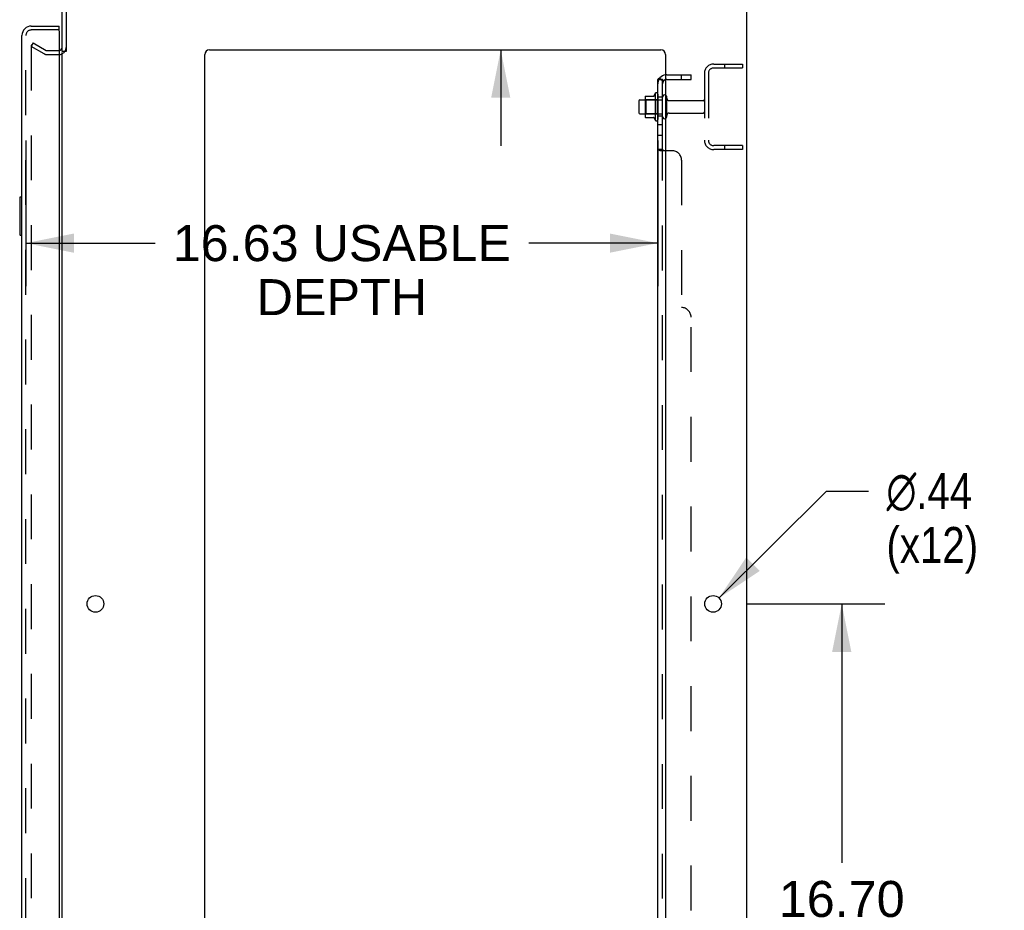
# Model space of a CAD drawing. Header units: inches. Extents: x 0 to 215, y 0 to 139.
# Tile 114 of 118: x 126 to 152, y 69 to 92. Entities that reach past the tile are written whole.
import ezdxf

# ---------------------------------------------------------------- set-up
doc = ezdxf.new("R2010")
doc.units = ezdxf.units.IN
doc.header["$LTSCALE"] = 11.804375
doc.header["$MEASUREMENT"] = 0
doc.linetypes.add('HIDDEN', pattern=[0.2, 0.1, -0.1])
doc.layers.get('0').update_dxf_attribs({"linetype": 'CONTINUOUS'})
for name, color, linetype in [('DEFAULT_2', 8, 'HIDDEN'), ('DIMENSIONS', 7, 'CONTINUOUS'), ('DOOR_ASSEMBLY', 7, 'CONTINUOUS'), ('SUBPANEL', 7, 'CONTINUOUS')]:
    doc.layers.add(name, color=color, linetype=linetype)
doc.styles.get("Standard").update_dxf_attribs({"font": 'arial.ttf'})
doc.styles.add('TEXTSTYLE_1', font='gdt', dxfattribs={"width": 0.8})
doc.dimstyles.new('DIMSTYLE_1', dxfattribs={"dimtxt": 0.946875, "dimasz": 1.2625, "dimexe": 0.09, "dimexo": 0.07, "dimgap": 0.0375, "dimtad": 0, "dimtih": 1, "dimtoh": 1, "dimzin": 4, "dimdsep": 46, "dimtxsty": 'Standard', "dimblk": '_FILLED', "dimblk1": '_FILLED', "dimblk2": '_FILLED', "dimcen": 0.09, "dimadec": 3, "dimazin": 1, "dimtfac": 1, "dimtdec": 3, "dimtofl": 0, "dimtmove": 0, "dimatfit": 3, "dimldrblk": '_FILLED', "dimfxl": 0, "dimtolj": 1, "dimtzin": 4, "dimarcsym": 0})
doc.dimstyles.new('DIMSTYLE_2', dxfattribs={"dimtxt": 0.946875, "dimasz": 1.2625, "dimexe": 0.09, "dimexo": 0.07, "dimgap": 0.09, "dimtad": 0, "dimtih": 1, "dimtoh": 1, "dimzin": 4, "dimdsep": 46, "dimtxsty": 'Standard', "dimblk": '_FILLED', "dimblk1": '_FILLED', "dimblk2": '_FILLED', "dimcen": 0.09, "dimadec": 3, "dimazin": 1, "dimtfac": 1, "dimtdec": 3, "dimtofl": 0, "dimtmove": 0, "dimatfit": 1, "dimldrblk": '_FILLED', "dimfxl": 0, "dimtolj": 1, "dimtzin": 4, "dimarcsym": 0})

# ---------------------------------------------------------------- blocks, each defined once
blk = doc.blocks.new('_FILLED')
at = {"color": 0, "linetype": 'ByBlock'}
blk.add_solid([(0, 0), (-1, 0.2), (-1, -0.2)], dxfattribs=at)
blk = doc.blocks.new('*D2')
at = {"layer": 'DIMENSIONS', "color": 2, "linetype": 'Continuous'}
for p, q in [((126.265, 89.242), (126.265, 85.404)), ((142.89, 89.242), (142.89, 85.404)), ((126.265, 86.54), (129.662, 86.54)), ((142.89, 86.54), (139.493, 86.54))]:
    blk.add_line(p, q, dxfattribs=at)
at = {"layer": 'DIMENSIONS', "color": 2, "linetype": 'Continuous', "xscale": 1.2625, "yscale": 1.2625, "zscale": 1.2625, "rotation": 180}
blk.add_blockref('_FILLED', (126.265, 86.54), dxfattribs=at)
at = {"layer": 'DIMENSIONS', "color": 2, "linetype": 'Continuous', "xscale": 1.2625, "yscale": 1.2625, "zscale": 1.2625}
blk.add_blockref('_FILLED', (142.89, 86.54), dxfattribs=at)
at = {"layer": 'DIMENSIONS', "color": 2, "linetype": 'Continuous', "insert": (134.577, 87.013), "char_height": 0.94688, "width": 8.88443, "attachment_point": 2, "line_spacing_factor": 0.9}
blk.add_mtext('16.63 USABLE\\PDEPTH', dxfattribs=at)
blk = doc.blocks.new('*D20')
at = {"layer": 'DIMENSIONS', "color": 2, "linetype": 'Continuous'}
for p, q in [((138.757, 97.741), (137.653, 97.741)), ((138.757, 95.001), (138.757, 97.741)), ((138.757, 91.626), (138.757, 89.101))]:
    blk.add_line(p, q, dxfattribs=at)
at = {"layer": 'DIMENSIONS', "color": 2, "linetype": 'Continuous', "xscale": 1.2625, "yscale": 1.2625, "zscale": 1.2625}
for p, rotation in [((138.757, 95.001), 270), ((138.757, 91.626), 90)]:
    blk.add_blockref('_FILLED', p, dxfattribs=dict(at, rotation=rotation))
at = {"layer": 'DIMENSIONS', "color": 2, "linetype": 'Continuous', "insert": (137.179, 98.215), "char_height": 0.9469, "width": 2.57311, "attachment_point": 3, "line_spacing_factor": 0.9}
blk.add_mtext('3.38', dxfattribs=at)
blk = doc.blocks.new('*D21')
at = {"layer": 'DIMENSIONS', "color": 2, "linetype": 'Continuous'}
for p, q in [((145.228, 77.051), (148.865, 77.051)), ((147.729, 77.051), (147.729, 70.236)), ((147.729, 60.351), (147.729, 66.922)), ((145.228, 60.351), (148.865, 60.351))]:
    blk.add_line(p, q, dxfattribs=at)
at = {"layer": 'DIMENSIONS', "color": 2, "linetype": 'Continuous', "xscale": 1.2625, "yscale": 1.2625, "zscale": 1.2625}
for p, rotation in [((147.729, 77.051), 90), ((147.729, 60.351), 270)]:
    blk.add_blockref('_FILLED', p, dxfattribs=dict(at, rotation=rotation))
at = {"layer": 'DIMENSIONS', "color": 2, "linetype": 'Continuous', "insert": (147.729, 69.763), "char_height": 0.9469, "width": 3.30878, "attachment_point": 2, "line_spacing_factor": 0.9}
blk.add_mtext('16.70\\Ptyp.', dxfattribs=at)
blk = doc.blocks.new('*D22')
at = {"layer": 'DIMENSIONS', "color": 2, "linetype": 'Continuous'}
for p, q in [((144.499, 77.205), (147.328, 80.02)), ((147.328, 80.02), (148.433, 80.02))]:
    blk.add_line(p, q, dxfattribs=at)
at = {"layer": 'DIMENSIONS', "color": 2, "linetype": 'Continuous', "xscale": 1.2625, "yscale": 1.2625, "zscale": 1.2625, "rotation": 224.8568331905}
blk.add_blockref('_FILLED', (144.499, 77.205), dxfattribs=at)
at = {"layer": 'DIMENSIONS', "color": 2, "linetype": 'Continuous', "insert": (148.906, 80.494), "char_height": 0.94688, "width": 3.09993, "attachment_point": 1, "line_spacing_factor": 0.9, "style": 'TEXTSTYLE_1'}
blk.add_mtext('{\\fgdt;n}\\fArial;.44\\P(x12)', dxfattribs=at)

msp = doc.modelspace()

# ---------------------------------------------------------------- linework, layer by layer
at = {"color": 3, "linetype": 'Continuous'}
for p, q in [((145.219, 94.897), (145.219, 9.105)), ((127.219, 91.584), (127.219, 94.812)), ((127.323, 94.807), (127.323, 91.583)), ((127.219, 12.449), (127.219, 91.553)), ((130.969, 11.126), (130.969, 91.501)), ((131.094, 91.626), (142.969, 91.626)), ((143.094, 91.501), (143.094, 11.126))]:
    msp.add_line(p, q, dxfattribs=at)
at = {"color": 7, "linetype": 'Continuous'}
for p, q in [((127.323, 91.584), (127.219, 91.584)), ((142.82, 90.482), (142.82, 89.77)), ((142.39, 90.283), (142.39, 89.968)), ((142.42, 90.313), (142.554, 90.313)), ((142.554, 90.381), (142.554, 89.87)), ((142.564, 90.403), (142.792, 90.403)), ((142.42, 89.938), (142.554, 89.938)), ((142.564, 89.848), (142.792, 89.848))]:
    msp.add_line(p, q, dxfattribs=at)
at = {"color": 3, "linetype": 'Continuous'}
for centre in [(128.094, 77.051), (144.344, 77.051)]:
    msp.add_circle(centre, 0.219, dxfattribs=at)
for centre, radius, start, end in [((127.134, 91.69), 0.085, 274.0497, 360), ((131.094, 91.501), 0.125, 90, 180), ((142.969, 91.501), 0.125, 0, 90)]:
    msp.add_arc(centre, radius, start, end, dxfattribs=at)
at = {"color": 7, "linetype": 'Continuous'}
for centre, radius, start, end in [((142.773, 90.413), 0.01, 270, 336.0321), ((143.42, 90.126), 0.698, 149.3369, 156.0321), ((142.852, 90.46), 0.0384, 0, 145.5503), ((143.07, 90.383), 0.055, 64.0906, 180), ((142.42, 90.283), 0.03, 90, 180), ((142.564, 90.393), 0.01, 90, 174.8062), ((142.695, 90.381), 0.141, 174.7919, 180), ((142.42, 89.968), 0.03, 180, 270), ((142.695, 89.87), 0.141, 180, 185.2081), ((142.564, 89.858), 0.01, 185.1938, 270), ((142.773, 89.838), 0.01, 23.9679, 90), ((143.42, 90.126), 0.698, 203.9679, 210.6631), ((142.852, 89.792), 0.0384, 214.4497, 360), ((143.07, 89.868), 0.055, 180, 295.9094)]:
    msp.add_arc(centre, radius, start, end, dxfattribs=at)
at = {"layer": 'DEFAULT_2', "color": 8, "linetype": 'HIDDEN'}
for p, q in [((126.458, 91.805), (126.406, 91.715)), ((126.406, 91.735), (126.406, 12.266)), ((126.746, 91.519), (126.406, 91.715)), ((126.458, 91.805), (126.798, 91.609)), ((126.815, 91.605), (127.134, 91.605)), ((126.815, 91.501), (127.134, 91.501)), ((144.361, 91.251), (145.115, 91.251)), ((144.645, 91.251), (144.645, 91.147)), ((145.115, 91.251), (145.115, 91.147)), ((144.115, 91.004), (144.115, 89.247)), ((144.219, 91.004), (144.219, 89.247)), ((144.361, 91.147), (145.115, 91.147)), ((142.89, 90.46), (142.89, 89.792)), ((142.574, 90.309), (142.554, 90.329)), ((142.554, 90.313), (143.015, 90.313)), ((142.574, 90.309), (142.574, 89.942)), ((142.87, 90.309), (142.574, 90.309)), ((142.87, 90.309), (142.89, 90.329)), ((142.87, 90.309), (142.87, 89.942)), ((143.015, 89.868), (143.015, 90.383)), ((143.125, 89.868), (143.125, 90.383)), ((143.187, 90.291), (144.085, 90.291)), ((142.574, 89.942), (142.554, 89.922)), ((142.554, 89.938), (143.015, 89.938)), ((142.87, 89.942), (142.574, 89.942)), ((142.87, 89.942), (142.89, 89.922)), ((143.187, 89.961), (144.085, 89.961)), ((145.115, 89.105), (144.361, 89.105)), ((145.115, 89.001), (144.361, 89.001)), ((144.645, 89.105), (144.645, 89.001)), ((145.115, 89.105), (145.115, 89.001))]:
    msp.add_line(p, q, dxfattribs=at)
for points in [[(126.424, 91.755), (126.422, 91.755), (126.42, 91.755), (126.418, 91.754), (126.416, 91.753), (126.415, 91.752), (126.413, 91.751), (126.412, 91.75), (126.41, 91.748), (126.409, 91.746), (126.408, 91.744), (126.407, 91.742), (126.407, 91.74), (126.406, 91.738), (126.406, 91.735)], [(126.431, 91.753), (126.43, 91.754), (126.428, 91.755), (126.426, 91.755), (126.424, 91.755), (126.424, 91.755)]]:
    msp.add_lwpolyline(points, dxfattribs=at)
for centre, radius, start, end in [((126.815, 91.638), 0.137, 240, 270), ((126.815, 91.638), 0.033, 240, 270), ((127.134, 91.69), 0.189, 270, 360), ((144.361, 91.004), 0.246, 90, 180), ((144.361, 91.004), 0.142, 90, 180), ((143.07, 90.383), 0.055, 360, 64.0906), ((143.187, 90.353), 0.0625, 180, 270), ((144.085, 90.261), 0.03, 360, 90), ((143.187, 89.898), 0.0625, 90, 180), ((144.085, 89.991), 0.03, 270, 0), ((143.07, 89.868), 0.055, 295.9094, 0), ((144.361, 89.247), 0.246, 180, 270), ((144.361, 89.247), 0.142, 180, 270)]:
    msp.add_arc(centre, radius, start, end, dxfattribs=at)
at = {"layer": 'DOOR_ASSEMBLY', "color": 3, "linetype": 'Continuous'}
for p, q in [((126.407, 92.251), (127.14, 92.251)), ((126.161, 11.997), (126.161, 92.004)), ((127.14, 92.127), (127.14, 11.875))]:
    msp.add_line(p, q, dxfattribs=at)
at = {"layer": 'DOOR_ASSEMBLY', "color": 7, "linetype": 'Continuous'}
for p, q in [((127.14, 92.147), (127.14, 92.251)), ((127.14, 92.147), (127.12, 92.147)), ((126.101, 87.736), (126.101, 86.766)), ((126.161, 87.751), (126.116, 87.751)), ((126.148, 87.651), (126.148, 86.851)), ((126.116, 86.751), (126.161, 86.751))]:
    msp.add_line(p, q, dxfattribs=at)
at = {"layer": 'DOOR_ASSEMBLY', "color": 8, "linetype": 'HIDDEN'}
for p, q in [((126.265, 11.997), (126.265, 92.004)), ((127.12, 92.147), (126.407, 92.147))]:
    msp.add_line(p, q, dxfattribs=at)
at = {"layer": 'DOOR_ASSEMBLY', "color": 7, "linetype": 'Continuous'}
for points in [[(126.146, 87.687), (126.146, 87.681), (126.147, 87.675), (126.147, 87.669), (126.147, 87.663), (126.148, 87.657), (126.148, 87.651)], [(126.148, 86.851), (126.148, 86.845), (126.147, 86.838), (126.147, 86.832), (126.147, 86.826), (126.146, 86.82), (126.146, 86.815)]]:
    msp.add_lwpolyline(points, dxfattribs=at)
at = {"layer": 'DOOR_ASSEMBLY', "color": 3, "linetype": 'Continuous'}
for centre, radius, start, end in [((126.407, 92.004), 0.246, 90, 180), ((127.12, 92.127), 0.02, 0, 90)]:
    msp.add_arc(centre, radius, start, end, dxfattribs=at)
at = {"layer": 'DOOR_ASSEMBLY', "color": 8, "linetype": 'HIDDEN'}
msp.add_arc((126.407, 92.004), 0.142, 90, 180, dxfattribs=at)
at = {"layer": 'DOOR_ASSEMBLY', "color": 7, "linetype": 'Continuous'}
for centre, radius, start, end in [((126.325, 91.861), 0.26, 87.3882, 90), ((126.116, 87.736), 0.015, 90, 180), ((126.146, 87.736), 0.015, 0, 90), ((126.116, 86.766), 0.015, 180, 270), ((126.146, 86.766), 0.015, 270, 360)]:
    msp.add_arc(centre, radius, start, end, dxfattribs=at)
at = {"layer": 'SUBPANEL', "color": 8, "linetype": 'HIDDEN'}
for p, q in [((143.127, 90.97), (143.765, 90.97)), ((143.515, 90.845), (143.515, 90.97)), ((143.765, 90.845), (143.765, 90.97)), ((142.991, 90.845), (143.04, 90.804)), ((143.015, 90.824), (143.015, 90.825)), ((143.019, 90.822), (143.019, 90.822)), ((143.127, 90.845), (143.765, 90.845)), ((143.015, 90.376), (142.89, 90.376)), ((143.015, 89.876), (142.89, 89.876)), ((143.015, 89.648), (142.89, 89.648)), ((143.015, 89.367), (142.89, 89.367)), ((142.89, 89.004), (142.89, 89.005)), ((143.015, 14.997), (143.015, 89.005)), ((143.016, 89.001), (143.015, 89.002)), ((143.265, 88.97), (143.094, 88.97)), ((143.515, 88.72), (143.515, 84.845)), ((143.765, 19.407), (143.765, 84.595))]:
    msp.add_line(p, q, dxfattribs=at)
at = {"layer": 'SUBPANEL', "color": 3, "linetype": 'Continuous'}
for p, q in [((142.89, 13.157), (142.89, 90.845)), ((143.094, 88.97), (142.944, 88.97))]:
    msp.add_line(p, q, dxfattribs=at)
at = {"layer": 'SUBPANEL', "color": 7, "linetype": 'Continuous'}
for p, q in [((143.015, 90.845), (142.89, 90.845)), ((142.944, 90.883), (142.991, 90.845)), ((143.015, 89.005), (143.015, 90.845)), ((143.015, 89.005), (142.89, 89.005))]:
    msp.add_line(p, q, dxfattribs=at)
at = {"layer": 'SUBPANEL', "color": 3, "linetype": 'Continuous'}
for points in [[(142.912, 90.865), (142.909, 90.863), (142.906, 90.862), (142.903, 90.86), (142.9, 90.859), (142.898, 90.857), (142.895, 90.855), (142.893, 90.853), (142.892, 90.851), (142.891, 90.849), (142.89, 90.848), (142.89, 90.846), (142.89, 90.845)], [(142.944, 90.883), (142.942, 90.881), (142.939, 90.879), (142.937, 90.877), (142.934, 90.875), (142.93, 90.873), (142.927, 90.871), (142.923, 90.87), (142.92, 90.868), (142.912, 90.865)], [(142.923, 88.981), (142.916, 88.984), (142.912, 88.985), (142.909, 88.987), (142.906, 88.988), (142.903, 88.99), (142.9, 88.991), (142.898, 88.993), (142.895, 88.995), (142.893, 88.997), (142.892, 88.999), (142.891, 89), (142.89, 89.002), (142.89, 89.004), (142.89, 89.005)], [(142.944, 88.97), (142.942, 88.971), (142.939, 88.973), (142.937, 88.974), (142.934, 88.976), (142.93, 88.977), (142.927, 88.979), (142.923, 88.981)]]:
    msp.add_lwpolyline(points, dxfattribs=at)
at = {"layer": 'SUBPANEL', "color": 8, "linetype": 'HIDDEN'}
for points in [[(142.958, 90.845), (142.957, 90.845), (142.957, 90.845), (142.956, 90.845), (142.956, 90.845), (142.956, 90.845), (142.955, 90.845), (142.955, 90.845)], [(142.955, 90.845), (142.955, 90.845), (142.955, 90.845), (142.955, 90.845), (142.956, 90.845), (142.956, 90.845), (142.957, 90.845), (142.957, 90.844), (142.958, 90.844), (142.958, 90.844), (142.959, 90.844), (142.96, 90.844), (142.96, 90.844), (142.961, 90.844), (142.962, 90.844), (142.962, 90.844), (142.963, 90.843), (142.964, 90.843), (142.965, 90.843), (142.965, 90.843), (142.966, 90.843), (142.967, 90.843), (142.968, 90.842), (142.968, 90.842), (142.969, 90.842), (142.97, 90.842), (142.971, 90.842), (142.972, 90.841), (142.972, 90.841), (142.973, 90.841), (142.974, 90.841), (142.975, 90.84), (142.976, 90.84), (142.977, 90.84), (142.977, 90.84), (142.978, 90.839), (142.979, 90.839), (142.98, 90.839), (142.981, 90.839), (142.982, 90.838), (142.983, 90.838), (142.984, 90.838), (142.985, 90.837), (142.986, 90.837), (142.987, 90.837), (142.988, 90.836), (142.989, 90.836), (142.99, 90.836), (142.991, 90.835), (142.992, 90.835), (142.993, 90.834), (142.994, 90.834), (142.995, 90.834), (142.996, 90.833), (142.997, 90.833), (142.998, 90.832), (142.999, 90.832), (143, 90.831), (143.001, 90.831), (143.002, 90.831), (143.003, 90.83), (143.003, 90.83), (143.004, 90.829), (143.005, 90.829), (143.006, 90.829), (143.007, 90.828), (143.008, 90.828), (143.008, 90.828), (143.009, 90.827), (143.01, 90.827), (143.011, 90.826), (143.011, 90.826), (143.012, 90.826), (143.013, 90.825), (143.013, 90.825), (143.014, 90.824), (143.015, 90.824), (143.015, 90.824), (143.016, 90.823), (143.017, 90.823), (143.017, 90.823), (143.018, 90.822), (143.018, 90.822), (143.019, 90.822), (143.019, 90.822), (143.019, 90.822)], [(143.015, 90.841), (143.015, 90.843), (143.015, 90.845)], [(143.019, 90.822), (143.019, 90.822), (143.019, 90.822), (143.018, 90.822), (143.018, 90.822), (143.018, 90.822), (143.017, 90.823), (143.017, 90.823), (143.016, 90.823), (143.016, 90.824), (143.015, 90.824)], [(142.903, 88.99), (142.9, 88.991), (142.898, 88.993), (142.895, 88.995), (142.893, 88.997), (142.892, 88.999)], [(142.944, 88.97), (142.942, 88.971), (142.939, 88.973), (142.937, 88.974), (142.934, 88.976)], [(143.015, 89.002), (143.015, 89.004), (143.015, 89.005)], [(143.022, 88.995), (143.02, 88.996), (143.018, 88.998), (143.017, 88.999), (143.016, 89.001)], [(143.041, 88.976), (143.04, 88.978), (143.039, 88.979), (143.039, 88.981), (143.037, 88.983), (143.036, 88.984), (143.035, 88.985), (143.033, 88.987), (143.031, 88.988)], [(143.04, 88.97), (143.041, 88.971), (143.041, 88.973), (143.041, 88.975)]]:
    msp.add_lwpolyline(points, dxfattribs=at)
at = {"layer": 'SUBPANEL', "color": 7, "linetype": 'Continuous'}
for points in [[(143.02, 90.832), (143.018, 90.835), (143.017, 90.837), (143.016, 90.839), (143.015, 90.841)], [(143.029, 90.821), (143.027, 90.823), (143.025, 90.825), (143.024, 90.828), (143.022, 90.83), (143.02, 90.832)], [(143.04, 90.804), (143.041, 90.804), (143.041, 90.805), (143.041, 90.806), (143.041, 90.807), (143.04, 90.808), (143.039, 90.809), (143.039, 90.811), (143.037, 90.812), (143.036, 90.814), (143.035, 90.815), (143.033, 90.817), (143.029, 90.821)], [(143.025, 88.992), (143.024, 88.993), (143.022, 88.995), (143.02, 88.996), (143.018, 88.998), (143.017, 88.999), (143.016, 89.001), (143.015, 89.002), (143.015, 89.004), (143.015, 89.005)], [(143.04, 88.97), (143.041, 88.971), (143.041, 88.973), (143.041, 88.975), (143.041, 88.976), (143.04, 88.978), (143.039, 88.979), (143.039, 88.981), (143.037, 88.983), (143.036, 88.984), (143.035, 88.985), (143.033, 88.987), (143.031, 88.988), (143.029, 88.989), (143.025, 88.992)]]:
    msp.add_lwpolyline(points, dxfattribs=at)
at = {"layer": 'SUBPANEL', "color": 3, "linetype": 'Continuous'}
msp.add_arc((143.127, 90.733), 0.237, 98.0054, 140.5658, dxfattribs=at)
at = {"layer": 'SUBPANEL', "color": 8, "linetype": 'HIDDEN'}
for centre, radius, start, end in [((143.127, 90.733), 0.237, 90, 98.0054), ((143.127, 90.733), 0.237, 140.5658, 180), ((143.127, 90.733), 0.112, 90, 107.1415), ((143.265, 88.72), 0.25, 0, 90), ((143.515, 84.595), 0.25, 0, 90)]:
    msp.add_arc(centre, radius, start, end, dxfattribs=at)
at = {"layer": 'SUBPANEL', "color": 7, "linetype": 'Continuous'}
msp.add_arc((143.127, 90.733), 0.112, 107.1415, 180, dxfattribs=at)

# ---------------------------------------------------------------- dimensions: what is measured, and where the dimension line sits
at = {"layer": 'DIMENSIONS', "color": 2, "linetype": 'Continuous'}
dim = msp.add_linear_dim(base=(138.757381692, 91.625841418), p1=(145.106887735, 95.000841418), p2=(142.968887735, 91.625841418), angle=270, dimstyle='DIMSTYLE_1', dxfattribs=at)
dim.commit()
dim.dimension.update_dxf_attribs({"geometry": '*D20', "text_midpoint": (135.889712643, 97.735833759), "dimtype": 160})
dim = msp.add_linear_dim(base=(142.889887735, 86.5400269), p1=(126.264887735, 89.312091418), p2=(142.889887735, 89.312091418), text='<> USABLE\\PDEPTH', dimstyle='DIMSTYLE_1', dxfattribs=at)
dim.commit()
dim.dimension.update_dxf_attribs({"geometry": '*D2', "text_midpoint": (134.577387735, 85.82987065), "dimtype": 160})
dim = msp.add_diameter_dim_2p(p1=(144.499, 77.205), p2=(144.189, 76.897), text='%%c<>\\P(x12)', dimstyle='DIMSTYLE_2', override={"dimpost": '<>'}, dxfattribs=at)
dim.commit()
dim.dimension.update_dxf_attribs({"geometry": '*D22', "text_midpoint": (150.456, 79.31), "dimtype": 163})
dim = msp.add_linear_dim(base=(147.729, 60.351), p1=(145.158, 77.051), p2=(145.158, 60.351), angle=270, text='<>\\Ptyp.', dimstyle='DIMSTYLE_1', dxfattribs=at)
dim.commit()
dim.dimension.update_dxf_attribs({"geometry": '*D21', "text_midpoint": (147.729, 68.579), "dimtype": 160})

doc.saveas('drawing.dxf')
